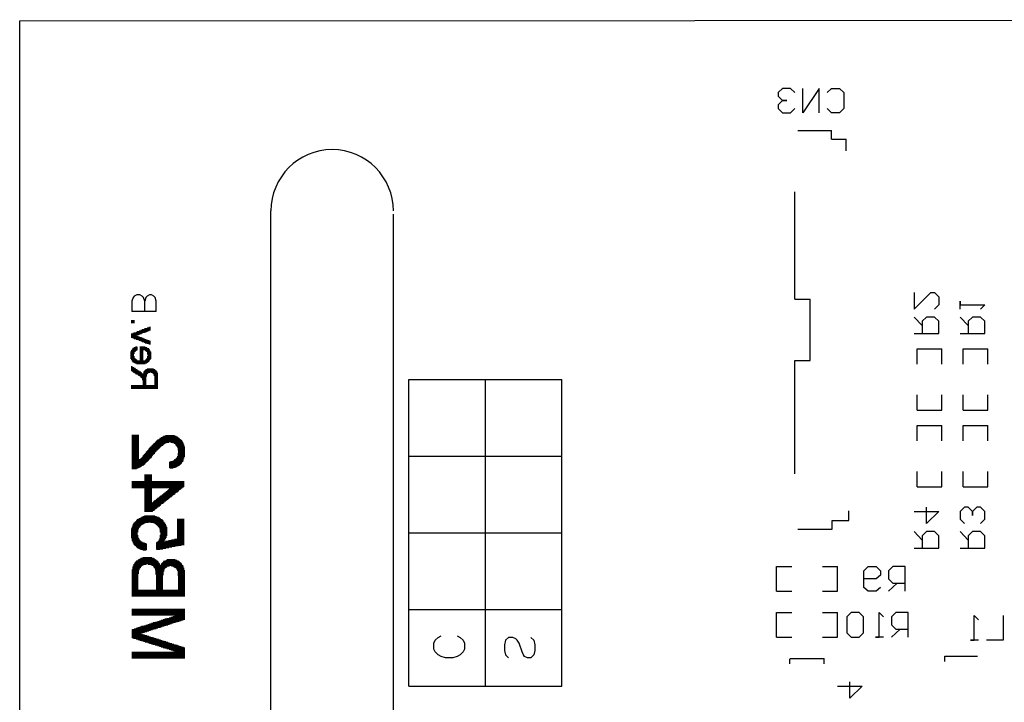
# Model space of a CAD drawing. Extents: x -2.94 to 0.37, y -1.62 to 0.11.
# Tile 2 of 3: x -2.94 to -1.33, y -1 to 0.11. Entities that reach past the tile are written whole.
import ezdxf

# ---------------------------------------------------------------- set-up
doc = ezdxf.new("R2010")
doc.units = 0
doc.layers.add('gbo', color=1, linetype='CONTINUOUS')
doc.layers.add('gm1', color=3, linetype='CONTINUOUS')

msp = doc.modelspace()

# ---------------------------------------------------------------- linework, layer by layer
at = {"layer": 'gbo', "color": 1}
for points in [[(-2.935, 0.11), (0.37, 0.112)], [(-2.935, -1.62), (-2.935, 0.11)], [(-1.67, -0.007), (-1.677, 0), (-1.69, 0), (-1.697, -0.007), (-1.697, -0.013), (-1.69, -0.02), (-1.683, -0.02), (-1.69, -0.02), (-1.697, -0.027), (-1.697, -0.033), (-1.69, -0.04), (-1.677, -0.04), (-1.67, -0.033)], [(-1.63, -0.04), (-1.63, 0), (-1.657, -0.04), (-1.657, 0)], [(-1.617, -0.007), (-1.61, 0), (-1.597, 0), (-1.59, -0.007), (-1.59, -0.033), (-1.597, -0.04), (-1.61, -0.04), (-1.617, -0.033)], [(-1.665, -0.069), (-1.61, -0.069), (-1.61, -0.069)], [(-1.61, -0.083), (-1.61, -0.069)], [(-1.61, -0.083), (-1.586, -0.083)], [(-1.586, -0.102), (-1.586, -0.083)], [(-1.67, -0.344), (-1.67, -0.169)], [(-2.525, -1.325), (-2.525, -0.2)], [(-2.325, -1.325), (-2.325, -0.205)], [(-2.731, -0.364), (-2.731, -0.347), (-2.733, -0.341), (-2.735, -0.339), (-2.739, -0.337), (-2.744, -0.337), (-2.748, -0.339), (-2.75, -0.341), (-2.752, -0.347), (-2.752, -0.364)], [(-2.712, -0.364), (-2.712, -0.347), (-2.714, -0.341), (-2.716, -0.339), (-2.72, -0.337), (-2.723, -0.337), (-2.727, -0.339), (-2.729, -0.341), (-2.731, -0.347)], [(-1.475, -0.333), (-1.475, -0.36), (-1.448, -0.333), (-1.442, -0.333), (-1.435, -0.34), (-1.435, -0.353), (-1.442, -0.36)], [(-1.67, -0.344), (-1.645, -0.344)], [(-1.645, -0.444), (-1.645, -0.344)], [(-1.4, -0.36), (-1.4, -0.347), (-1.4, -0.353), (-1.36, -0.353), (-1.367, -0.36)], [(-2.712, -0.364), (-2.752, -0.364)], [(-2.752, -0.383), (-2.752, -0.378)], [(-2.751, -0.383), (-2.751, -0.378)], [(-2.75, -0.383), (-2.75, -0.378)], [(-2.749, -0.383), (-2.749, -0.378)], [(-2.748, -0.383), (-2.748, -0.378)], [(-1.475, -0.4), (-1.435, -0.4), (-1.435, -0.38), (-1.442, -0.373), (-1.455, -0.373), (-1.462, -0.38), (-1.462, -0.4)], [(-1.462, -0.387), (-1.475, -0.373)], [(-1.4, -0.4), (-1.36, -0.4), (-1.36, -0.38), (-1.367, -0.373), (-1.38, -0.373), (-1.387, -0.38), (-1.387, -0.4)], [(-1.387, -0.387), (-1.4, -0.373)], [(-2.752, -0.407), (-2.752, -0.4)], [(-2.751, -0.407), (-2.751, -0.4)], [(-2.75, -0.407), (-2.75, -0.4)], [(-2.749, -0.408), (-2.749, -0.399)], [(-2.748, -0.408), (-2.748, -0.399)], [(-2.747, -0.409), (-2.747, -0.398)], [(-2.746, -0.409), (-2.746, -0.398)], [(-2.745, -0.409), (-2.745, -0.398)], [(-2.744, -0.403), (-2.744, -0.397)], [(-2.743, -0.403), (-2.743, -0.397)], [(-2.742, -0.403), (-2.742, -0.396)], [(-2.741, -0.402), (-2.741, -0.396)], [(-2.74, -0.402), (-2.74, -0.396)], [(-2.739, -0.401), (-2.739, -0.395)], [(-2.738, -0.401), (-2.738, -0.395)], [(-2.737, -0.401), (-2.737, -0.395)], [(-2.736, -0.4), (-2.736, -0.394)], [(-2.735, -0.4), (-2.735, -0.394)], [(-2.734, -0.399), (-2.734, -0.393)], [(-2.733, -0.399), (-2.733, -0.393)], [(-2.732, -0.399), (-2.732, -0.393)], [(-2.731, -0.398), (-2.731, -0.392)], [(-2.73, -0.398), (-2.73, -0.392)], [(-2.729, -0.398), (-2.729, -0.391)], [(-2.728, -0.397), (-2.728, -0.391)], [(-2.727, -0.397), (-2.727, -0.391)], [(-2.726, -0.396), (-2.726, -0.39)], [(-2.725, -0.396), (-2.725, -0.39)], [(-2.724, -0.396), (-2.724, -0.39)], [(-2.723, -0.395), (-2.723, -0.389)], [(-2.722, -0.395), (-2.722, -0.389)], [(-2.744, -0.41), (-2.744, -0.404)], [(-2.743, -0.41), (-2.743, -0.404)], [(-2.742, -0.41), (-2.742, -0.404)], [(-2.741, -0.411), (-2.741, -0.405)], [(-2.74, -0.411), (-2.74, -0.405)], [(-2.739, -0.412), (-2.739, -0.406)], [(-2.738, -0.412), (-2.738, -0.406)], [(-2.737, -0.412), (-2.737, -0.406)], [(-2.736, -0.413), (-2.736, -0.407)], [(-2.735, -0.413), (-2.735, -0.407)], [(-2.734, -0.414), (-2.734, -0.407)], [(-2.733, -0.414), (-2.733, -0.408)], [(-2.732, -0.414), (-2.732, -0.408)], [(-2.731, -0.415), (-2.731, -0.409)], [(-2.73, -0.415), (-2.73, -0.409)], [(-2.729, -0.416), (-2.729, -0.409)], [(-2.728, -0.416), (-2.728, -0.41)], [(-2.727, -0.416), (-2.727, -0.41)], [(-2.726, -0.417), (-2.726, -0.411)], [(-2.725, -0.417), (-2.725, -0.411)], [(-2.724, -0.417), (-2.724, -0.411)], [(-2.723, -0.418), (-2.723, -0.412)], [(-2.722, -0.418), (-2.722, -0.412)], [(-2.753, -0.441), (-2.753, -0.429)], [(-2.752, -0.443), (-2.752, -0.427)], [(-2.751, -0.445), (-2.751, -0.426)], [(-2.75, -0.446), (-2.75, -0.424)], [(-2.749, -0.447), (-2.749, -0.423)], [(-2.748, -0.433), (-2.748, -0.423)], [(-2.747, -0.43), (-2.747, -0.422)], [(-2.746, -0.429), (-2.746, -0.422)], [(-2.745, -0.428), (-2.745, -0.421)], [(-2.744, -0.427), (-2.744, -0.421)], [(-2.743, -0.427), (-2.743, -0.422)], [(-2.738, -0.45), (-2.738, -0.421)], [(-2.737, -0.45), (-2.737, -0.421)], [(-2.736, -0.45), (-2.736, -0.421)], [(-2.735, -0.45), (-2.735, -0.421)], [(-2.734, -0.45), (-2.734, -0.421)], [(-2.733, -0.426), (-2.733, -0.421)], [(-2.732, -0.427), (-2.732, -0.421)], [(-2.731, -0.427), (-2.731, -0.421)], [(-2.73, -0.427), (-2.73, -0.422)], [(-2.729, -0.428), (-2.729, -0.422)], [(-2.728, -0.429), (-2.728, -0.422)], [(-2.727, -0.43), (-2.727, -0.423)], [(-2.726, -0.434), (-2.726, -0.424)], [(-2.725, -0.446), (-2.725, -0.424)], [(-2.724, -0.446), (-2.724, -0.425)], [(-2.723, -0.444), (-2.723, -0.426)], [(-2.722, -0.443), (-2.722, -0.428)], [(-2.721, -0.441), (-2.721, -0.43)], [(-1.47, -0.425), (-1.43, -0.425)], [(-1.47, -0.45), (-1.47, -0.425)], [(-1.43, -0.45), (-1.43, -0.425)], [(-1.395, -0.425), (-1.355, -0.425)], [(-1.395, -0.45), (-1.395, -0.425)], [(-1.355, -0.45), (-1.355, -0.425)], [(-2.748, -0.447), (-2.748, -0.437)], [(-2.747, -0.448), (-2.747, -0.44)], [(-2.746, -0.449), (-2.746, -0.441)], [(-2.745, -0.449), (-2.745, -0.442)], [(-2.744, -0.449), (-2.744, -0.443)], [(-2.743, -0.45), (-2.743, -0.444)], [(-2.742, -0.45), (-2.742, -0.444)], [(-2.741, -0.45), (-2.741, -0.444)], [(-2.74, -0.45), (-2.74, -0.444)], [(-2.739, -0.45), (-2.739, -0.445)], [(-2.733, -0.45), (-2.733, -0.445)], [(-2.732, -0.45), (-2.732, -0.444)], [(-2.731, -0.45), (-2.731, -0.444)], [(-2.73, -0.449), (-2.73, -0.444)], [(-2.729, -0.449), (-2.729, -0.443)], [(-2.728, -0.449), (-2.728, -0.442)], [(-2.727, -0.448), (-2.727, -0.44)], [(-2.726, -0.447), (-2.726, -0.437)], [(-1.67, -0.629), (-1.67, -0.444)], [(-1.67, -0.444), (-1.645, -0.444)], [(-2.752, -0.461), (-2.752, -0.453)], [(-2.751, -0.462), (-2.751, -0.454)], [(-2.75, -0.462), (-2.75, -0.455)], [(-2.749, -0.463), (-2.749, -0.455)], [(-2.748, -0.464), (-2.748, -0.456)], [(-2.747, -0.464), (-2.747, -0.456)], [(-2.746, -0.465), (-2.746, -0.457)], [(-2.745, -0.466), (-2.745, -0.458)], [(-2.744, -0.466), (-2.744, -0.458)], [(-2.743, -0.467), (-2.743, -0.459)], [(-2.742, -0.467), (-2.742, -0.46)], [(-2.741, -0.468), (-2.741, -0.46)], [(-2.74, -0.469), (-2.74, -0.461)], [(-2.739, -0.469), (-2.739, -0.462)], [(-2.738, -0.47), (-2.738, -0.462)], [(-2.737, -0.471), (-2.737, -0.463)], [(-2.736, -0.472), (-2.736, -0.464)], [(-2.735, -0.473), (-2.735, -0.465)], [(-2.733, -0.49), (-2.733, -0.465)], [(-2.732, -0.49), (-2.732, -0.462)], [(-2.731, -0.49), (-2.731, -0.461)], [(-2.73, -0.49), (-2.73, -0.46)], [(-2.729, -0.49), (-2.729, -0.459)], [(-2.728, -0.47), (-2.728, -0.458)], [(-2.727, -0.466), (-2.727, -0.458)], [(-2.726, -0.465), (-2.726, -0.457)], [(-2.725, -0.464), (-2.725, -0.457)], [(-2.724, -0.464), (-2.724, -0.457)], [(-2.723, -0.464), (-2.723, -0.457)], [(-2.722, -0.463), (-2.722, -0.457)], [(-2.721, -0.463), (-2.721, -0.457)], [(-2.72, -0.464), (-2.72, -0.457)], [(-2.719, -0.464), (-2.719, -0.457)], [(-2.718, -0.464), (-2.718, -0.457)], [(-2.717, -0.465), (-2.717, -0.457)], [(-2.716, -0.466), (-2.716, -0.458)], [(-2.715, -0.469), (-2.715, -0.458)], [(-2.714, -0.49), (-2.714, -0.459)], [(-2.713, -0.49), (-2.713, -0.46)], [(-2.712, -0.49), (-2.712, -0.46)], [(-2.711, -0.49), (-2.711, -0.462)], [(-2.71, -0.49), (-2.71, -0.464)], [(-2.734, -0.476), (-2.734, -0.467)], [(-2.3, -0.975), (-2.3, -0.475), (-2.05, -0.475)], [(-2.175, -0.975), (-2.175, -0.475)], [(-2.05, -0.975), (-2.05, -0.475)], [(-2.752, -0.49), (-2.752, -0.484)], [(-2.751, -0.49), (-2.751, -0.484)], [(-2.75, -0.49), (-2.75, -0.484)], [(-2.749, -0.49), (-2.749, -0.484)], [(-2.748, -0.49), (-2.748, -0.484)], [(-2.747, -0.49), (-2.747, -0.484)], [(-2.746, -0.49), (-2.746, -0.484)], [(-2.745, -0.49), (-2.745, -0.484)], [(-2.744, -0.49), (-2.744, -0.484)], [(-2.743, -0.49), (-2.743, -0.484)], [(-2.742, -0.49), (-2.742, -0.484)], [(-2.741, -0.49), (-2.741, -0.484)], [(-2.74, -0.49), (-2.74, -0.484)], [(-2.739, -0.49), (-2.739, -0.484)], [(-2.738, -0.49), (-2.738, -0.484)], [(-2.737, -0.49), (-2.737, -0.484)], [(-2.736, -0.49), (-2.736, -0.484)], [(-2.735, -0.49), (-2.735, -0.484)], [(-2.734, -0.49), (-2.734, -0.484)], [(-2.728, -0.49), (-2.728, -0.484)], [(-2.727, -0.49), (-2.727, -0.484)], [(-2.726, -0.49), (-2.726, -0.484)], [(-2.725, -0.49), (-2.725, -0.484)], [(-2.724, -0.49), (-2.724, -0.484)], [(-2.723, -0.49), (-2.723, -0.484)], [(-2.722, -0.49), (-2.722, -0.484)], [(-2.721, -0.49), (-2.721, -0.484)], [(-2.72, -0.49), (-2.72, -0.484)], [(-2.719, -0.49), (-2.719, -0.484)], [(-2.718, -0.49), (-2.718, -0.484)], [(-2.717, -0.49), (-2.717, -0.484)], [(-2.716, -0.49), (-2.716, -0.484)], [(-2.715, -0.49), (-2.715, -0.484)], [(-1.47, -0.525), (-1.47, -0.5)], [(-1.47, -0.525), (-1.43, -0.525), (-1.43, -0.5)], [(-1.395, -0.525), (-1.395, -0.5)], [(-1.395, -0.525), (-1.355, -0.525), (-1.355, -0.5)], [(-1.47, -0.55), (-1.43, -0.55)], [(-1.47, -0.575), (-1.47, -0.55)], [(-1.43, -0.575), (-1.43, -0.55)], [(-1.395, -0.55), (-1.355, -0.55)], [(-1.395, -0.575), (-1.395, -0.55)], [(-1.355, -0.575), (-1.355, -0.55)], [(-2.751, -0.621), (-2.751, -0.565)], [(-2.75, -0.621), (-2.75, -0.565)], [(-2.749, -0.621), (-2.749, -0.565)], [(-2.748, -0.621), (-2.748, -0.565)], [(-2.747, -0.621), (-2.747, -0.565)], [(-2.746, -0.621), (-2.746, -0.565)], [(-2.745, -0.621), (-2.745, -0.565)], [(-2.744, -0.62), (-2.744, -0.565)], [(-2.743, -0.62), (-2.743, -0.565)], [(-2.742, -0.62), (-2.742, -0.565)], [(-2.741, -0.619), (-2.741, -0.565)], [(-2.714, -0.594), (-2.714, -0.578)], [(-2.713, -0.593), (-2.713, -0.577)], [(-2.712, -0.592), (-2.712, -0.576)], [(-2.711, -0.591), (-2.711, -0.575)], [(-2.71, -0.59), (-2.71, -0.574)], [(-2.709, -0.589), (-2.709, -0.573)], [(-2.708, -0.588), (-2.708, -0.573)], [(-2.707, -0.587), (-2.707, -0.572)], [(-2.706, -0.586), (-2.706, -0.571)], [(-2.705, -0.585), (-2.705, -0.57)], [(-2.704, -0.584), (-2.704, -0.57)], [(-2.703, -0.583), (-2.703, -0.569)], [(-2.702, -0.583), (-2.702, -0.569)], [(-2.701, -0.582), (-2.701, -0.568)], [(-2.7, -0.581), (-2.7, -0.568)], [(-2.699, -0.58), (-2.699, -0.567)], [(-2.698, -0.58), (-2.698, -0.567)], [(-2.697, -0.579), (-2.697, -0.567)], [(-2.696, -0.579), (-2.696, -0.566)], [(-2.695, -0.578), (-2.695, -0.566)], [(-2.694, -0.578), (-2.694, -0.566)], [(-2.693, -0.578), (-2.693, -0.566)], [(-2.692, -0.578), (-2.692, -0.566)], [(-2.691, -0.577), (-2.691, -0.566)], [(-2.69, -0.577), (-2.69, -0.566)], [(-2.689, -0.577), (-2.689, -0.566)], [(-2.688, -0.577), (-2.688, -0.566)], [(-2.687, -0.578), (-2.687, -0.566)], [(-2.686, -0.578), (-2.686, -0.566)], [(-2.685, -0.578), (-2.685, -0.566)], [(-2.684, -0.579), (-2.684, -0.566)], [(-2.683, -0.579), (-2.683, -0.566)], [(-2.682, -0.58), (-2.682, -0.567)], [(-2.681, -0.58), (-2.681, -0.567)], [(-2.68, -0.581), (-2.68, -0.567)], [(-2.679, -0.583), (-2.679, -0.568)], [(-2.678, -0.584), (-2.678, -0.568)], [(-2.677, -0.586), (-2.677, -0.569)], [(-2.676, -0.59), (-2.676, -0.57)], [(-2.675, -0.615), (-2.675, -0.57)], [(-2.674, -0.615), (-2.674, -0.571)], [(-2.673, -0.614), (-2.673, -0.572)], [(-2.672, -0.613), (-2.672, -0.573)], [(-2.671, -0.612), (-2.671, -0.574)], [(-2.67, -0.61), (-2.67, -0.575)], [(-2.669, -0.609), (-2.669, -0.577)], [(-2.728, -0.61), (-2.728, -0.593)], [(-2.727, -0.609), (-2.727, -0.592)], [(-2.726, -0.608), (-2.726, -0.591)], [(-2.725, -0.607), (-2.725, -0.59)], [(-2.724, -0.606), (-2.724, -0.589)], [(-2.723, -0.605), (-2.723, -0.587)], [(-2.722, -0.604), (-2.722, -0.586)], [(-2.721, -0.603), (-2.721, -0.585)], [(-2.72, -0.602), (-2.72, -0.584)], [(-2.719, -0.6), (-2.719, -0.583)], [(-2.718, -0.599), (-2.718, -0.582)], [(-2.717, -0.598), (-2.717, -0.581)], [(-2.716, -0.597), (-2.716, -0.58)], [(-2.715, -0.596), (-2.715, -0.579)], [(-2.668, -0.607), (-2.668, -0.579)], [(-2.667, -0.604), (-2.667, -0.581)], [(-2.666, -0.601), (-2.666, -0.584)], [(-2.74, -0.619), (-2.74, -0.606)], [(-2.739, -0.618), (-2.739, -0.605)], [(-2.738, -0.618), (-2.738, -0.605)], [(-2.737, -0.617), (-2.737, -0.604)], [(-2.736, -0.617), (-2.736, -0.603)], [(-2.735, -0.616), (-2.735, -0.602)], [(-2.734, -0.615), (-2.734, -0.601)], [(-2.733, -0.615), (-2.733, -0.599)], [(-2.732, -0.614), (-2.732, -0.598)], [(-2.731, -0.613), (-2.731, -0.597)], [(-2.73, -0.612), (-2.73, -0.596)], [(-2.729, -0.611), (-2.729, -0.595)], [(-2.69, -0.619), (-2.69, -0.609)], [(-2.689, -0.62), (-2.689, -0.609)], [(-2.688, -0.62), (-2.688, -0.608)], [(-2.687, -0.62), (-2.687, -0.608)], [(-2.686, -0.62), (-2.686, -0.608)], [(-2.685, -0.62), (-2.685, -0.608)], [(-2.684, -0.619), (-2.684, -0.607)], [(-2.683, -0.619), (-2.683, -0.607)], [(-2.682, -0.619), (-2.682, -0.606)], [(-2.681, -0.619), (-2.681, -0.605)], [(-2.68, -0.618), (-2.68, -0.605)], [(-2.679, -0.618), (-2.679, -0.603)], [(-2.678, -0.617), (-2.678, -0.602)], [(-2.677, -0.617), (-2.677, -0.6)], [(-2.676, -0.616), (-2.676, -0.595)], [(-2.3, -0.6), (-2.05, -0.6)], [(-1.47, -0.65), (-1.47, -0.625)], [(-1.47, -0.65), (-1.43, -0.65), (-1.43, -0.625)], [(-1.395, -0.65), (-1.395, -0.625)], [(-1.395, -0.65), (-1.355, -0.65), (-1.355, -0.625)], [(-2.751, -0.652), (-2.751, -0.641)], [(-2.75, -0.652), (-2.75, -0.641)], [(-2.749, -0.652), (-2.749, -0.641)], [(-2.748, -0.652), (-2.748, -0.641)], [(-2.747, -0.652), (-2.747, -0.641)], [(-2.746, -0.652), (-2.746, -0.641)], [(-2.745, -0.652), (-2.745, -0.641)], [(-2.744, -0.652), (-2.744, -0.641)], [(-2.743, -0.652), (-2.743, -0.641)], [(-2.742, -0.652), (-2.742, -0.641)], [(-2.741, -0.652), (-2.741, -0.641)], [(-2.74, -0.652), (-2.74, -0.641)], [(-2.739, -0.652), (-2.739, -0.641)], [(-2.738, -0.652), (-2.738, -0.641)], [(-2.737, -0.652), (-2.737, -0.641)], [(-2.736, -0.652), (-2.736, -0.641)], [(-2.735, -0.652), (-2.735, -0.641)], [(-2.734, -0.652), (-2.734, -0.641)], [(-2.733, -0.652), (-2.733, -0.641)], [(-2.732, -0.652), (-2.732, -0.641)], [(-2.731, -0.652), (-2.731, -0.641)], [(-2.73, -0.691), (-2.73, -0.63)], [(-2.729, -0.691), (-2.729, -0.63)], [(-2.728, -0.691), (-2.728, -0.63)], [(-2.727, -0.691), (-2.727, -0.63)], [(-2.726, -0.691), (-2.726, -0.63)], [(-2.725, -0.691), (-2.725, -0.63)], [(-2.724, -0.691), (-2.724, -0.63)], [(-2.723, -0.691), (-2.723, -0.63)], [(-2.722, -0.691), (-2.722, -0.63)], [(-2.721, -0.691), (-2.721, -0.63)], [(-2.72, -0.691), (-2.72, -0.63)], [(-2.719, -0.652), (-2.719, -0.641)], [(-2.718, -0.652), (-2.718, -0.641)], [(-2.717, -0.652), (-2.717, -0.641)], [(-2.716, -0.652), (-2.716, -0.641)], [(-2.715, -0.652), (-2.715, -0.641)], [(-2.714, -0.652), (-2.714, -0.641)], [(-2.713, -0.652), (-2.713, -0.641)], [(-2.712, -0.652), (-2.712, -0.641)], [(-2.711, -0.652), (-2.711, -0.641)], [(-2.71, -0.652), (-2.71, -0.641)], [(-2.709, -0.652), (-2.709, -0.641)], [(-2.708, -0.652), (-2.708, -0.641)], [(-2.707, -0.652), (-2.707, -0.641)], [(-2.706, -0.652), (-2.706, -0.641)], [(-2.705, -0.652), (-2.705, -0.641)], [(-2.704, -0.652), (-2.704, -0.641)], [(-2.703, -0.652), (-2.703, -0.641)], [(-2.702, -0.652), (-2.702, -0.641)], [(-2.701, -0.652), (-2.701, -0.641)], [(-2.7, -0.652), (-2.7, -0.641)], [(-2.699, -0.652), (-2.699, -0.641)], [(-2.698, -0.652), (-2.698, -0.641)], [(-2.697, -0.652), (-2.697, -0.641)], [(-2.696, -0.652), (-2.696, -0.641)], [(-2.695, -0.652), (-2.695, -0.641)], [(-2.694, -0.652), (-2.694, -0.641)], [(-2.693, -0.652), (-2.693, -0.641)], [(-2.692, -0.652), (-2.692, -0.641)], [(-2.691, -0.652), (-2.691, -0.641)], [(-2.69, -0.652), (-2.69, -0.641)], [(-2.689, -0.652), (-2.689, -0.641)], [(-2.688, -0.667), (-2.688, -0.641)], [(-2.687, -0.666), (-2.687, -0.641)], [(-2.686, -0.665), (-2.686, -0.641)], [(-2.685, -0.664), (-2.685, -0.641)], [(-2.684, -0.663), (-2.684, -0.641)], [(-2.683, -0.663), (-2.683, -0.641)], [(-2.682, -0.662), (-2.682, -0.641)], [(-2.681, -0.661), (-2.681, -0.641)], [(-2.68, -0.66), (-2.68, -0.641)], [(-2.679, -0.659), (-2.679, -0.641)], [(-2.678, -0.659), (-2.678, -0.641)], [(-2.677, -0.658), (-2.677, -0.641)], [(-2.676, -0.657), (-2.676, -0.641)], [(-2.675, -0.656), (-2.675, -0.641)], [(-2.674, -0.655), (-2.674, -0.641)], [(-2.673, -0.655), (-2.673, -0.641)], [(-2.672, -0.654), (-2.672, -0.641)], [(-2.671, -0.653), (-2.671, -0.641)], [(-2.67, -0.652), (-2.67, -0.641)], [(-2.669, -0.651), (-2.669, -0.641)], [(-2.668, -0.651), (-2.668, -0.641)], [(-2.667, -0.65), (-2.667, -0.641)], [(-2.696, -0.673), (-2.696, -0.658)], [(-2.695, -0.672), (-2.695, -0.657)], [(-2.694, -0.671), (-2.694, -0.657)], [(-2.693, -0.67), (-2.693, -0.656)], [(-2.692, -0.67), (-2.692, -0.655)], [(-2.691, -0.669), (-2.691, -0.654)], [(-2.69, -0.668), (-2.69, -0.653)], [(-2.689, -0.667), (-2.689, -0.653)], [(-2.716, -0.689), (-2.716, -0.674)], [(-2.715, -0.688), (-2.715, -0.673)], [(-2.714, -0.687), (-2.714, -0.672)], [(-2.713, -0.686), (-2.713, -0.672)], [(-2.712, -0.686), (-2.712, -0.671)], [(-2.711, -0.685), (-2.711, -0.67)], [(-2.71, -0.684), (-2.71, -0.669)], [(-2.709, -0.683), (-2.709, -0.668)], [(-2.708, -0.682), (-2.708, -0.668)], [(-2.707, -0.682), (-2.707, -0.667)], [(-2.706, -0.681), (-2.706, -0.666)], [(-2.705, -0.68), (-2.705, -0.665)], [(-2.704, -0.679), (-2.704, -0.664)], [(-2.703, -0.678), (-2.703, -0.664)], [(-2.702, -0.678), (-2.702, -0.663)], [(-2.701, -0.677), (-2.701, -0.662)], [(-2.7, -0.676), (-2.7, -0.661)], [(-2.699, -0.675), (-2.699, -0.661)], [(-2.698, -0.674), (-2.698, -0.66)], [(-2.697, -0.674), (-2.697, -0.659)], [(-2.719, -0.691), (-2.719, -0.676)], [(-2.718, -0.69), (-2.718, -0.676)], [(-2.717, -0.689), (-2.717, -0.675)], [(-1.609, -0.705), (-1.582, -0.705), (-1.582, -0.689)], [(-1.475, -0.69), (-1.435, -0.69), (-1.455, -0.71), (-1.455, -0.683)], [(-1.367, -0.71), (-1.36, -0.703), (-1.36, -0.69), (-1.367, -0.683), (-1.373, -0.683), (-1.38, -0.69), (-1.38, -0.697), (-1.38, -0.69), (-1.387, -0.683), (-1.393, -0.683), (-1.4, -0.69), (-1.4, -0.703), (-1.393, -0.71)], [(-2.746, -0.746), (-2.746, -0.707)], [(-2.745, -0.747), (-2.745, -0.706)], [(-2.744, -0.748), (-2.744, -0.705)], [(-2.743, -0.749), (-2.743, -0.704)], [(-2.742, -0.724), (-2.742, -0.703)], [(-2.741, -0.719), (-2.741, -0.702)], [(-2.74, -0.717), (-2.74, -0.702)], [(-2.739, -0.716), (-2.739, -0.701)], [(-2.738, -0.714), (-2.738, -0.701)], [(-2.737, -0.713), (-2.737, -0.7)], [(-2.736, -0.712), (-2.736, -0.7)], [(-2.735, -0.712), (-2.735, -0.699)], [(-2.734, -0.711), (-2.734, -0.699)], [(-2.733, -0.711), (-2.733, -0.698)], [(-2.732, -0.71), (-2.732, -0.698)], [(-2.731, -0.71), (-2.731, -0.698)], [(-2.73, -0.709), (-2.73, -0.697)], [(-2.729, -0.709), (-2.729, -0.697)], [(-2.728, -0.709), (-2.728, -0.697)], [(-2.727, -0.709), (-2.727, -0.697)], [(-2.726, -0.709), (-2.726, -0.697)], [(-2.725, -0.708), (-2.725, -0.697)], [(-2.724, -0.708), (-2.724, -0.697)], [(-2.723, -0.708), (-2.723, -0.697)], [(-2.722, -0.708), (-2.722, -0.697)], [(-2.721, -0.708), (-2.721, -0.697)], [(-2.72, -0.709), (-2.72, -0.697)], [(-2.719, -0.709), (-2.719, -0.697)], [(-2.718, -0.709), (-2.718, -0.697)], [(-2.717, -0.709), (-2.717, -0.697)], [(-2.716, -0.709), (-2.716, -0.697)], [(-2.715, -0.71), (-2.715, -0.697)], [(-2.714, -0.71), (-2.714, -0.698)], [(-2.713, -0.711), (-2.713, -0.698)], [(-2.712, -0.711), (-2.712, -0.698)], [(-2.711, -0.712), (-2.711, -0.699)], [(-2.71, -0.713), (-2.71, -0.699)], [(-2.709, -0.714), (-2.709, -0.699)], [(-2.708, -0.715), (-2.708, -0.7)], [(-2.707, -0.717), (-2.707, -0.7)], [(-2.706, -0.719), (-2.706, -0.701)], [(-2.705, -0.724), (-2.705, -0.702)], [(-2.704, -0.752), (-2.704, -0.703)], [(-2.703, -0.752), (-2.703, -0.703)], [(-2.702, -0.752), (-2.702, -0.704)], [(-2.701, -0.751), (-2.701, -0.705)], [(-2.7, -0.751), (-2.7, -0.707)], [(-2.677, -0.747), (-2.677, -0.702)], [(-2.676, -0.746), (-2.676, -0.702)], [(-2.675, -0.746), (-2.675, -0.702)], [(-2.674, -0.746), (-2.674, -0.702)], [(-2.673, -0.746), (-2.673, -0.702)], [(-2.672, -0.746), (-2.672, -0.702)], [(-2.671, -0.745), (-2.671, -0.702)], [(-2.67, -0.745), (-2.67, -0.702)], [(-2.669, -0.745), (-2.669, -0.702)], [(-2.668, -0.745), (-2.668, -0.702)], [(-2.667, -0.745), (-2.667, -0.702)], [(-1.665, -0.719), (-1.609, -0.719), (-1.609, -0.705)], [(-2.752, -0.734), (-2.752, -0.718)], [(-2.751, -0.738), (-2.751, -0.715)], [(-2.75, -0.74), (-2.75, -0.713)], [(-2.749, -0.742), (-2.749, -0.711)], [(-2.748, -0.744), (-2.748, -0.709)], [(-2.747, -0.745), (-2.747, -0.708)], [(-2.699, -0.738), (-2.699, -0.708)], [(-2.698, -0.737), (-2.698, -0.709)], [(-2.697, -0.735), (-2.697, -0.711)], [(-2.696, -0.733), (-2.696, -0.713)], [(-2.695, -0.73), (-2.695, -0.716)], [(-1.475, -0.75), (-1.435, -0.75), (-1.435, -0.73), (-1.442, -0.723), (-1.455, -0.723), (-1.462, -0.73), (-1.462, -0.75)], [(-1.462, -0.737), (-1.475, -0.723)], [(-1.4, -0.75), (-1.36, -0.75), (-1.36, -0.73), (-1.367, -0.723), (-1.38, -0.723), (-1.387, -0.73), (-1.387, -0.75)], [(-1.387, -0.737), (-1.4, -0.723)], [(-2.742, -0.75), (-2.742, -0.729)], [(-2.741, -0.75), (-2.741, -0.733)], [(-2.74, -0.751), (-2.74, -0.735)], [(-2.739, -0.751), (-2.739, -0.737)], [(-2.738, -0.752), (-2.738, -0.738)], [(-2.737, -0.752), (-2.737, -0.739)], [(-2.736, -0.753), (-2.736, -0.739)], [(-2.709, -0.753), (-2.709, -0.739)], [(-2.708, -0.753), (-2.708, -0.738)], [(-2.707, -0.753), (-2.707, -0.736)], [(-2.706, -0.752), (-2.706, -0.734)], [(-2.705, -0.752), (-2.705, -0.729)], [(-2.699, -0.751), (-2.699, -0.739)], [(-2.698, -0.751), (-2.698, -0.739)], [(-2.697, -0.751), (-2.697, -0.739)], [(-2.696, -0.75), (-2.696, -0.738)], [(-2.695, -0.75), (-2.695, -0.738)], [(-2.694, -0.75), (-2.694, -0.738)], [(-2.693, -0.75), (-2.693, -0.738)], [(-2.692, -0.75), (-2.692, -0.738)], [(-2.691, -0.749), (-2.691, -0.737)], [(-2.69, -0.749), (-2.69, -0.737)], [(-2.689, -0.749), (-2.689, -0.737)], [(-2.688, -0.749), (-2.688, -0.737)], [(-2.687, -0.749), (-2.687, -0.737)], [(-2.686, -0.748), (-2.686, -0.736)], [(-2.685, -0.748), (-2.685, -0.736)], [(-2.684, -0.748), (-2.684, -0.736)], [(-2.683, -0.748), (-2.683, -0.736)], [(-2.682, -0.748), (-2.682, -0.736)], [(-2.681, -0.747), (-2.681, -0.735)], [(-2.68, -0.747), (-2.68, -0.735)], [(-2.679, -0.747), (-2.679, -0.735)], [(-2.678, -0.747), (-2.678, -0.735)], [(-2.3, -0.725), (-2.05, -0.725)], [(-2.735, -0.753), (-2.735, -0.74)], [(-2.734, -0.753), (-2.734, -0.741)], [(-2.733, -0.754), (-2.733, -0.741)], [(-2.732, -0.754), (-2.732, -0.741)], [(-2.731, -0.754), (-2.731, -0.742)], [(-2.73, -0.754), (-2.73, -0.742)], [(-2.729, -0.754), (-2.729, -0.742)], [(-2.728, -0.753), (-2.728, -0.743)], [(-2.711, -0.752), (-2.711, -0.741)], [(-2.71, -0.753), (-2.71, -0.74)], [(-2.744, -0.829), (-2.744, -0.771)], [(-2.743, -0.829), (-2.743, -0.77)], [(-2.742, -0.829), (-2.742, -0.77)], [(-2.741, -0.792), (-2.741, -0.769)], [(-2.74, -0.786), (-2.74, -0.768)], [(-2.739, -0.783), (-2.739, -0.768)], [(-2.738, -0.782), (-2.738, -0.767)], [(-2.737, -0.78), (-2.737, -0.767)], [(-2.736, -0.78), (-2.736, -0.766)], [(-2.735, -0.779), (-2.735, -0.766)], [(-2.734, -0.778), (-2.734, -0.766)], [(-2.733, -0.778), (-2.733, -0.765)], [(-2.732, -0.777), (-2.732, -0.765)], [(-2.731, -0.777), (-2.731, -0.765)], [(-2.73, -0.777), (-2.73, -0.765)], [(-2.729, -0.777), (-2.729, -0.765)], [(-2.728, -0.776), (-2.728, -0.765)], [(-2.727, -0.776), (-2.727, -0.765)], [(-2.726, -0.776), (-2.726, -0.765)], [(-2.725, -0.776), (-2.725, -0.765)], [(-2.724, -0.777), (-2.724, -0.765)], [(-2.723, -0.777), (-2.723, -0.765)], [(-2.722, -0.777), (-2.722, -0.765)], [(-2.721, -0.777), (-2.721, -0.765)], [(-2.72, -0.778), (-2.72, -0.765)], [(-2.719, -0.778), (-2.719, -0.766)], [(-2.718, -0.779), (-2.718, -0.766)], [(-2.717, -0.779), (-2.717, -0.766)], [(-2.716, -0.78), (-2.716, -0.767)], [(-2.715, -0.782), (-2.715, -0.767)], [(-2.714, -0.783), (-2.714, -0.768)], [(-2.713, -0.786), (-2.713, -0.769)], [(-2.712, -0.793), (-2.712, -0.769)], [(-2.711, -0.829), (-2.711, -0.77)], [(-2.71, -0.829), (-2.71, -0.771)], [(-2.699, -0.785), (-2.699, -0.771)], [(-2.698, -0.784), (-2.698, -0.771)], [(-2.697, -0.782), (-2.697, -0.77)], [(-2.696, -0.782), (-2.696, -0.77)], [(-2.695, -0.781), (-2.695, -0.769)], [(-2.694, -0.78), (-2.694, -0.769)], [(-2.693, -0.78), (-2.693, -0.768)], [(-2.692, -0.78), (-2.692, -0.768)], [(-2.691, -0.78), (-2.691, -0.768)], [(-2.69, -0.779), (-2.69, -0.768)], [(-2.689, -0.779), (-2.689, -0.768)], [(-2.688, -0.779), (-2.688, -0.768)], [(-2.687, -0.779), (-2.687, -0.768)], [(-2.686, -0.78), (-2.686, -0.768)], [(-2.685, -0.78), (-2.685, -0.768)], [(-2.684, -0.78), (-2.684, -0.768)], [(-2.683, -0.781), (-2.683, -0.768)], [(-2.682, -0.781), (-2.682, -0.768)], [(-2.681, -0.782), (-2.681, -0.769)], [(-2.68, -0.782), (-2.68, -0.769)], [(-2.679, -0.783), (-2.679, -0.769)], [(-2.678, -0.785), (-2.678, -0.77)], [(-2.677, -0.787), (-2.677, -0.77)], [(-2.676, -0.795), (-2.676, -0.771)], [(-2.751, -0.829), (-2.751, -0.785)], [(-2.75, -0.829), (-2.75, -0.781)], [(-2.749, -0.829), (-2.749, -0.779)], [(-2.748, -0.829), (-2.748, -0.776)], [(-2.747, -0.829), (-2.747, -0.775)], [(-2.746, -0.829), (-2.746, -0.773)], [(-2.745, -0.829), (-2.745, -0.772)], [(-2.709, -0.829), (-2.709, -0.772)], [(-2.708, -0.829), (-2.708, -0.774)], [(-2.707, -0.829), (-2.707, -0.775)], [(-2.706, -0.829), (-2.706, -0.777)], [(-2.705, -0.829), (-2.705, -0.778)], [(-2.704, -0.829), (-2.704, -0.777)], [(-2.703, -0.829), (-2.703, -0.775)], [(-2.702, -0.829), (-2.702, -0.774)], [(-2.701, -0.794), (-2.701, -0.773)], [(-2.7, -0.788), (-2.7, -0.772)], [(-2.675, -0.829), (-2.675, -0.772)], [(-2.674, -0.829), (-2.674, -0.772)], [(-2.673, -0.829), (-2.673, -0.773)], [(-2.672, -0.829), (-2.672, -0.774)], [(-2.671, -0.829), (-2.671, -0.775)], [(-2.67, -0.829), (-2.67, -0.777)], [(-2.669, -0.829), (-2.669, -0.778)], [(-2.668, -0.829), (-2.668, -0.78)], [(-2.667, -0.829), (-2.667, -0.782)], [(-2.666, -0.829), (-2.666, -0.786)], [(-1.7, -0.78), (-1.675, -0.78)], [(-1.7, -0.82), (-1.7, -0.78)], [(-1.625, -0.82), (-1.6, -0.82), (-1.6, -0.78)], [(-1.625, -0.78), (-1.6, -0.78)], [(-1.53, -0.814), (-1.537, -0.82), (-1.55, -0.82), (-1.557, -0.814), (-1.557, -0.787), (-1.55, -0.78), (-1.537, -0.78), (-1.53, -0.787), (-1.53, -0.794), (-1.537, -0.8), (-1.557, -0.8)], [(-1.49, -0.82), (-1.49, -0.78), (-1.51, -0.78), (-1.517, -0.787), (-1.517, -0.8), (-1.51, -0.807), (-1.49, -0.807)], [(-2.741, -0.829), (-2.741, -0.818)], [(-2.74, -0.829), (-2.74, -0.818)], [(-2.739, -0.829), (-2.739, -0.818)], [(-2.738, -0.829), (-2.738, -0.818)], [(-2.737, -0.829), (-2.737, -0.818)], [(-2.736, -0.829), (-2.736, -0.818)], [(-2.735, -0.829), (-2.735, -0.818)], [(-2.734, -0.829), (-2.734, -0.818)], [(-2.733, -0.829), (-2.733, -0.818)], [(-2.732, -0.829), (-2.732, -0.818)], [(-2.731, -0.829), (-2.731, -0.818)], [(-2.73, -0.829), (-2.73, -0.818)], [(-2.729, -0.829), (-2.729, -0.818)], [(-2.728, -0.829), (-2.728, -0.818)], [(-2.727, -0.829), (-2.727, -0.818)], [(-2.726, -0.829), (-2.726, -0.818)], [(-2.725, -0.829), (-2.725, -0.818)], [(-2.724, -0.829), (-2.724, -0.818)], [(-2.723, -0.829), (-2.723, -0.818)], [(-2.722, -0.829), (-2.722, -0.818)], [(-2.721, -0.829), (-2.721, -0.818)], [(-2.72, -0.829), (-2.72, -0.818)], [(-2.719, -0.829), (-2.719, -0.818)], [(-2.718, -0.829), (-2.718, -0.818)], [(-2.717, -0.829), (-2.717, -0.818)], [(-2.716, -0.829), (-2.716, -0.818)], [(-2.715, -0.829), (-2.715, -0.818)], [(-2.714, -0.829), (-2.714, -0.818)], [(-2.713, -0.829), (-2.713, -0.818)], [(-2.712, -0.829), (-2.712, -0.818)], [(-2.701, -0.829), (-2.701, -0.818)], [(-2.7, -0.829), (-2.7, -0.818)], [(-2.699, -0.829), (-2.699, -0.818)], [(-2.698, -0.829), (-2.698, -0.818)], [(-2.697, -0.829), (-2.697, -0.818)], [(-2.696, -0.829), (-2.696, -0.818)], [(-2.695, -0.829), (-2.695, -0.818)], [(-2.694, -0.829), (-2.694, -0.818)], [(-2.693, -0.829), (-2.693, -0.818)], [(-2.692, -0.829), (-2.692, -0.818)], [(-2.691, -0.829), (-2.691, -0.818)], [(-2.69, -0.829), (-2.69, -0.818)], [(-2.689, -0.829), (-2.689, -0.818)], [(-2.688, -0.829), (-2.688, -0.818)], [(-2.687, -0.829), (-2.687, -0.818)], [(-2.686, -0.829), (-2.686, -0.818)], [(-2.685, -0.829), (-2.685, -0.818)], [(-2.684, -0.829), (-2.684, -0.818)], [(-2.683, -0.829), (-2.683, -0.818)], [(-2.682, -0.829), (-2.682, -0.818)], [(-2.681, -0.829), (-2.681, -0.818)], [(-2.68, -0.829), (-2.68, -0.818)], [(-2.679, -0.829), (-2.679, -0.818)], [(-2.678, -0.829), (-2.678, -0.818)], [(-2.677, -0.829), (-2.677, -0.818)], [(-2.676, -0.829), (-2.676, -0.818)], [(-1.503, -0.807), (-1.517, -0.82)], [(-1.7, -0.82), (-1.675, -0.82)], [(-2.751, -0.86), (-2.751, -0.849)], [(-2.75, -0.86), (-2.75, -0.849)], [(-2.749, -0.86), (-2.749, -0.849)], [(-2.748, -0.86), (-2.748, -0.849)], [(-2.747, -0.86), (-2.747, -0.849)], [(-2.746, -0.86), (-2.746, -0.849)], [(-2.745, -0.86), (-2.745, -0.849)], [(-2.744, -0.86), (-2.744, -0.849)], [(-2.743, -0.86), (-2.743, -0.849)], [(-2.742, -0.86), (-2.742, -0.849)], [(-2.741, -0.86), (-2.741, -0.849)], [(-2.74, -0.86), (-2.74, -0.849)], [(-2.739, -0.86), (-2.739, -0.849)], [(-2.738, -0.86), (-2.738, -0.849)], [(-2.737, -0.86), (-2.737, -0.849)], [(-2.736, -0.86), (-2.736, -0.849)], [(-2.735, -0.86), (-2.735, -0.849)], [(-2.734, -0.86), (-2.734, -0.849)], [(-2.733, -0.86), (-2.733, -0.849)], [(-2.732, -0.86), (-2.732, -0.849)], [(-2.731, -0.86), (-2.731, -0.849)], [(-2.73, -0.86), (-2.73, -0.849)], [(-2.729, -0.86), (-2.729, -0.849)], [(-2.728, -0.86), (-2.728, -0.849)], [(-2.727, -0.86), (-2.727, -0.849)], [(-2.726, -0.86), (-2.726, -0.849)], [(-2.725, -0.86), (-2.725, -0.849)], [(-2.724, -0.86), (-2.724, -0.849)], [(-2.723, -0.86), (-2.723, -0.849)], [(-2.722, -0.86), (-2.722, -0.849)], [(-2.721, -0.86), (-2.721, -0.849)], [(-2.72, -0.86), (-2.72, -0.849)], [(-2.719, -0.86), (-2.719, -0.849)], [(-2.718, -0.86), (-2.718, -0.849)], [(-2.717, -0.86), (-2.717, -0.849)], [(-2.716, -0.86), (-2.716, -0.849)], [(-2.715, -0.86), (-2.715, -0.849)], [(-2.714, -0.86), (-2.714, -0.849)], [(-2.713, -0.86), (-2.713, -0.849)], [(-2.712, -0.86), (-2.712, -0.849)], [(-2.711, -0.86), (-2.711, -0.849)], [(-2.71, -0.86), (-2.71, -0.849)], [(-2.709, -0.86), (-2.709, -0.849)], [(-2.708, -0.86), (-2.708, -0.849)], [(-2.707, -0.86), (-2.707, -0.849)], [(-2.706, -0.86), (-2.706, -0.849)], [(-2.705, -0.86), (-2.705, -0.849)], [(-2.704, -0.86), (-2.704, -0.849)], [(-2.703, -0.86), (-2.703, -0.849)], [(-2.702, -0.86), (-2.702, -0.849)], [(-2.701, -0.86), (-2.701, -0.849)], [(-2.7, -0.86), (-2.7, -0.849)], [(-2.699, -0.86), (-2.699, -0.849)], [(-2.698, -0.86), (-2.698, -0.849)], [(-2.697, -0.86), (-2.697, -0.849)], [(-2.696, -0.86), (-2.696, -0.849)], [(-2.695, -0.86), (-2.695, -0.849)], [(-2.694, -0.86), (-2.694, -0.849)], [(-2.693, -0.86), (-2.693, -0.849)], [(-2.692, -0.86), (-2.692, -0.849)], [(-2.691, -0.86), (-2.691, -0.849)], [(-2.69, -0.86), (-2.69, -0.849)], [(-2.689, -0.86), (-2.689, -0.849)], [(-2.688, -0.86), (-2.688, -0.849)], [(-2.687, -0.86), (-2.687, -0.849)], [(-2.686, -0.86), (-2.686, -0.849)], [(-2.685, -0.86), (-2.685, -0.849)], [(-2.684, -0.86), (-2.684, -0.849)], [(-2.683, -0.86), (-2.683, -0.849)], [(-2.682, -0.86), (-2.682, -0.849)], [(-2.681, -0.872), (-2.681, -0.849)], [(-2.68, -0.871), (-2.68, -0.849)], [(-2.679, -0.871), (-2.679, -0.849)], [(-2.678, -0.871), (-2.678, -0.849)], [(-2.677, -0.87), (-2.677, -0.849)], [(-2.676, -0.87), (-2.676, -0.849)], [(-2.675, -0.87), (-2.675, -0.849)], [(-2.674, -0.869), (-2.674, -0.849)], [(-2.673, -0.869), (-2.673, -0.849)], [(-2.672, -0.869), (-2.672, -0.849)], [(-2.671, -0.868), (-2.671, -0.849)], [(-2.67, -0.868), (-2.67, -0.849)], [(-2.669, -0.868), (-2.669, -0.849)], [(-2.668, -0.867), (-2.668, -0.849)], [(-2.667, -0.867), (-2.667, -0.849)], [(-2.666, -0.867), (-2.666, -0.849)], [(-2.3, -0.85), (-2.265, -0.85)], [(-2.295, -0.85), (-2.05, -0.85)], [(-2.703, -0.879), (-2.703, -0.867)], [(-2.702, -0.878), (-2.702, -0.867)], [(-2.701, -0.878), (-2.701, -0.867)], [(-2.7, -0.878), (-2.7, -0.866)], [(-2.699, -0.877), (-2.699, -0.866)], [(-2.698, -0.877), (-2.698, -0.866)], [(-2.697, -0.877), (-2.697, -0.865)], [(-2.696, -0.876), (-2.696, -0.865)], [(-2.695, -0.876), (-2.695, -0.865)], [(-2.694, -0.876), (-2.694, -0.864)], [(-2.693, -0.875), (-2.693, -0.864)], [(-2.692, -0.875), (-2.692, -0.864)], [(-2.691, -0.875), (-2.691, -0.864)], [(-2.69, -0.874), (-2.69, -0.863)], [(-2.689, -0.874), (-2.689, -0.863)], [(-2.688, -0.874), (-2.688, -0.863)], [(-2.687, -0.873), (-2.687, -0.862)], [(-2.686, -0.873), (-2.686, -0.862)], [(-2.685, -0.873), (-2.685, -0.862)], [(-2.684, -0.872), (-2.684, -0.861)], [(-2.683, -0.872), (-2.683, -0.861)], [(-2.682, -0.872), (-2.682, -0.861)], [(-1.7, -0.895), (-1.7, -0.855), (-1.675, -0.855)], [(-1.625, -0.855), (-1.6, -0.855)], [(-1.6, -0.895), (-1.6, -0.855)], [(-1.558, -0.862), (-1.565, -0.855), (-1.578, -0.855), (-1.585, -0.862), (-1.585, -0.888), (-1.578, -0.895), (-1.565, -0.895), (-1.558, -0.888), (-1.558, -0.862)], [(-1.525, -0.895), (-1.538, -0.895), (-1.532, -0.895), (-1.532, -0.855), (-1.525, -0.862)], [(-1.485, -0.895), (-1.485, -0.855), (-1.505, -0.855), (-1.512, -0.862), (-1.512, -0.875), (-1.505, -0.882), (-1.485, -0.882)], [(-1.37, -0.9), (-1.383, -0.9), (-1.377, -0.9), (-1.377, -0.86), (-1.37, -0.867)], [(-1.33, -0.86), (-1.33, -0.9), (-1.357, -0.9)], [(-2.751, -0.897), (-2.751, -0.883)], [(-2.75, -0.897), (-2.75, -0.882)], [(-2.749, -0.897), (-2.749, -0.882)], [(-2.748, -0.898), (-2.748, -0.882)], [(-2.747, -0.898), (-2.747, -0.881)], [(-2.746, -0.898), (-2.746, -0.881)], [(-2.745, -0.898), (-2.745, -0.881)], [(-2.744, -0.899), (-2.744, -0.88)], [(-2.743, -0.899), (-2.743, -0.88)], [(-2.742, -0.899), (-2.742, -0.88)], [(-2.741, -0.9), (-2.741, -0.879)], [(-2.74, -0.9), (-2.74, -0.879)], [(-2.739, -0.9), (-2.739, -0.879)], [(-2.738, -0.901), (-2.738, -0.878)], [(-2.737, -0.889), (-2.737, -0.878)], [(-2.736, -0.889), (-2.736, -0.878)], [(-2.735, -0.889), (-2.735, -0.877)], [(-2.734, -0.888), (-2.734, -0.877)], [(-2.733, -0.888), (-2.733, -0.877)], [(-2.732, -0.888), (-2.732, -0.877)], [(-2.731, -0.887), (-2.731, -0.876)], [(-2.73, -0.887), (-2.73, -0.876)], [(-2.729, -0.887), (-2.729, -0.876)], [(-2.728, -0.887), (-2.728, -0.875)], [(-2.727, -0.886), (-2.727, -0.875)], [(-2.726, -0.886), (-2.726, -0.875)], [(-2.725, -0.886), (-2.725, -0.874)], [(-2.724, -0.885), (-2.724, -0.874)], [(-2.723, -0.885), (-2.723, -0.874)], [(-2.722, -0.885), (-2.722, -0.873)], [(-2.721, -0.884), (-2.721, -0.873)], [(-2.72, -0.884), (-2.72, -0.873)], [(-2.719, -0.884), (-2.719, -0.872)], [(-2.718, -0.883), (-2.718, -0.872)], [(-2.717, -0.883), (-2.717, -0.872)], [(-2.716, -0.883), (-2.716, -0.871)], [(-2.715, -0.882), (-2.715, -0.871)], [(-2.714, -0.882), (-2.714, -0.871)], [(-2.713, -0.882), (-2.713, -0.871)], [(-2.712, -0.881), (-2.712, -0.87)], [(-2.711, -0.881), (-2.711, -0.87)], [(-2.71, -0.881), (-2.71, -0.87)], [(-2.709, -0.88), (-2.709, -0.869)], [(-2.708, -0.88), (-2.708, -0.869)], [(-2.707, -0.88), (-2.707, -0.869)], [(-2.706, -0.88), (-2.706, -0.868)], [(-2.705, -0.879), (-2.705, -0.868)], [(-2.704, -0.879), (-2.704, -0.868)], [(-1.498, -0.882), (-1.512, -0.895)], [(-2.737, -0.901), (-2.737, -0.89)], [(-2.736, -0.901), (-2.736, -0.89)], [(-2.735, -0.902), (-2.735, -0.89)], [(-2.734, -0.902), (-2.734, -0.891)], [(-2.733, -0.902), (-2.733, -0.891)], [(-2.732, -0.903), (-2.732, -0.891)], [(-2.731, -0.903), (-2.731, -0.892)], [(-2.73, -0.903), (-2.73, -0.892)], [(-2.729, -0.904), (-2.729, -0.892)], [(-2.728, -0.904), (-2.728, -0.892)], [(-2.727, -0.904), (-2.727, -0.893)], [(-2.726, -0.904), (-2.726, -0.893)], [(-2.725, -0.905), (-2.725, -0.893)], [(-2.724, -0.905), (-2.724, -0.894)], [(-2.723, -0.905), (-2.723, -0.894)], [(-2.722, -0.906), (-2.722, -0.894)], [(-2.721, -0.906), (-2.721, -0.895)], [(-2.72, -0.906), (-2.72, -0.895)], [(-2.719, -0.907), (-2.719, -0.895)], [(-2.718, -0.907), (-2.718, -0.896)], [(-2.717, -0.907), (-2.717, -0.896)], [(-2.716, -0.908), (-2.716, -0.896)], [(-2.715, -0.908), (-2.715, -0.897)], [(-2.714, -0.908), (-2.714, -0.897)], [(-2.713, -0.909), (-2.713, -0.897)], [(-2.712, -0.909), (-2.712, -0.898)], [(-2.711, -0.909), (-2.711, -0.898)], [(-2.71, -0.909), (-2.71, -0.898)], [(-2.709, -0.91), (-2.709, -0.898)], [(-2.708, -0.91), (-2.708, -0.899)], [(-2.707, -0.91), (-2.707, -0.899)], [(-2.706, -0.911), (-2.706, -0.899)], [(-2.221, -0.893), (-2.216, -0.896), (-2.211, -0.9), (-2.209, -0.905), (-2.209, -0.915), (-2.211, -0.919), (-2.216, -0.924), (-2.221, -0.927), (-2.228, -0.929), (-2.24, -0.929), (-2.247, -0.927), (-2.252, -0.924), (-2.257, -0.919), (-2.259, -0.915), (-2.259, -0.905), (-2.257, -0.9), (-2.252, -0.896), (-2.247, -0.893)], [(-2.101, -0.896), (-2.096, -0.9), (-2.094, -0.908), (-2.094, -0.917), (-2.096, -0.924), (-2.101, -0.929), (-2.106, -0.929), (-2.111, -0.927), (-2.113, -0.924), (-2.115, -0.919), (-2.12, -0.905), (-2.123, -0.9), (-2.125, -0.898), (-2.13, -0.896), (-2.137, -0.896), (-2.142, -0.9), (-2.144, -0.908), (-2.144, -0.917), (-2.142, -0.924), (-2.137, -0.929)], [(-1.7, -0.895), (-1.675, -0.895)], [(-1.625, -0.895), (-1.6, -0.895)], [(-2.705, -0.911), (-2.705, -0.9)], [(-2.704, -0.911), (-2.704, -0.9)], [(-2.703, -0.912), (-2.703, -0.9)], [(-2.702, -0.912), (-2.702, -0.901)], [(-2.701, -0.912), (-2.701, -0.901)], [(-2.7, -0.913), (-2.7, -0.901)], [(-2.699, -0.913), (-2.699, -0.902)], [(-2.698, -0.913), (-2.698, -0.902)], [(-2.697, -0.914), (-2.697, -0.902)], [(-2.696, -0.914), (-2.696, -0.903)], [(-2.695, -0.914), (-2.695, -0.903)], [(-2.694, -0.915), (-2.694, -0.903)], [(-2.693, -0.915), (-2.693, -0.904)], [(-2.692, -0.915), (-2.692, -0.904)], [(-2.691, -0.915), (-2.691, -0.904)], [(-2.69, -0.916), (-2.69, -0.905)], [(-2.689, -0.916), (-2.689, -0.905)], [(-2.688, -0.916), (-2.688, -0.905)], [(-2.687, -0.917), (-2.687, -0.905)], [(-2.686, -0.917), (-2.686, -0.906)], [(-2.685, -0.917), (-2.685, -0.906)], [(-2.684, -0.918), (-2.684, -0.906)], [(-2.683, -0.918), (-2.683, -0.907)], [(-2.682, -0.918), (-2.682, -0.907)], [(-2.681, -0.93), (-2.681, -0.907)], [(-2.68, -0.93), (-2.68, -0.908)], [(-2.679, -0.93), (-2.679, -0.908)], [(-2.678, -0.93), (-2.678, -0.908)], [(-2.677, -0.93), (-2.677, -0.909)], [(-2.676, -0.93), (-2.676, -0.909)], [(-2.675, -0.93), (-2.675, -0.909)], [(-2.674, -0.93), (-2.674, -0.91)], [(-2.673, -0.93), (-2.673, -0.91)], [(-2.672, -0.93), (-2.672, -0.91)], [(-2.671, -0.93), (-2.671, -0.911)], [(-2.67, -0.93), (-2.67, -0.911)], [(-2.669, -0.93), (-2.669, -0.911)], [(-2.668, -0.93), (-2.668, -0.911)], [(-2.667, -0.93), (-2.667, -0.912)], [(-2.666, -0.93), (-2.666, -0.912)], [(-2.751, -0.93), (-2.751, -0.919)], [(-2.75, -0.93), (-2.75, -0.919)], [(-2.749, -0.93), (-2.749, -0.919)], [(-2.748, -0.93), (-2.748, -0.919)], [(-2.747, -0.93), (-2.747, -0.919)], [(-2.746, -0.93), (-2.746, -0.919)], [(-2.745, -0.93), (-2.745, -0.919)], [(-2.744, -0.93), (-2.744, -0.919)], [(-2.743, -0.93), (-2.743, -0.919)], [(-2.742, -0.93), (-2.742, -0.919)], [(-2.741, -0.93), (-2.741, -0.919)], [(-2.74, -0.93), (-2.74, -0.919)], [(-2.739, -0.93), (-2.739, -0.919)], [(-2.738, -0.93), (-2.738, -0.919)], [(-2.737, -0.93), (-2.737, -0.919)], [(-2.736, -0.93), (-2.736, -0.919)], [(-2.735, -0.93), (-2.735, -0.919)], [(-2.734, -0.93), (-2.734, -0.919)], [(-2.733, -0.93), (-2.733, -0.919)], [(-2.732, -0.93), (-2.732, -0.919)], [(-2.731, -0.93), (-2.731, -0.919)], [(-2.73, -0.93), (-2.73, -0.919)], [(-2.729, -0.93), (-2.729, -0.919)], [(-2.728, -0.93), (-2.728, -0.919)], [(-2.727, -0.93), (-2.727, -0.919)], [(-2.726, -0.93), (-2.726, -0.919)], [(-2.725, -0.93), (-2.725, -0.919)], [(-2.724, -0.93), (-2.724, -0.919)], [(-2.723, -0.93), (-2.723, -0.919)], [(-2.722, -0.93), (-2.722, -0.919)], [(-2.721, -0.93), (-2.721, -0.919)], [(-2.72, -0.93), (-2.72, -0.919)], [(-2.719, -0.93), (-2.719, -0.919)], [(-2.718, -0.93), (-2.718, -0.919)], [(-2.717, -0.93), (-2.717, -0.919)], [(-2.716, -0.93), (-2.716, -0.919)], [(-2.715, -0.93), (-2.715, -0.919)], [(-2.714, -0.93), (-2.714, -0.919)], [(-2.713, -0.93), (-2.713, -0.919)], [(-2.712, -0.93), (-2.712, -0.919)], [(-2.711, -0.93), (-2.711, -0.919)], [(-2.71, -0.93), (-2.71, -0.919)], [(-2.709, -0.93), (-2.709, -0.919)], [(-2.708, -0.93), (-2.708, -0.919)], [(-2.707, -0.93), (-2.707, -0.919)], [(-2.706, -0.93), (-2.706, -0.919)], [(-2.705, -0.93), (-2.705, -0.919)], [(-2.704, -0.93), (-2.704, -0.919)], [(-2.703, -0.93), (-2.703, -0.919)], [(-2.702, -0.93), (-2.702, -0.919)], [(-2.701, -0.93), (-2.701, -0.919)], [(-2.7, -0.93), (-2.7, -0.919)], [(-2.699, -0.93), (-2.699, -0.919)], [(-2.698, -0.93), (-2.698, -0.919)], [(-2.697, -0.93), (-2.697, -0.919)], [(-2.696, -0.93), (-2.696, -0.919)], [(-2.695, -0.93), (-2.695, -0.919)], [(-2.694, -0.93), (-2.694, -0.919)], [(-2.693, -0.93), (-2.693, -0.919)], [(-2.692, -0.93), (-2.692, -0.919)], [(-2.691, -0.93), (-2.691, -0.919)], [(-2.69, -0.93), (-2.69, -0.919)], [(-2.689, -0.93), (-2.689, -0.919)], [(-2.688, -0.93), (-2.688, -0.919)], [(-2.687, -0.93), (-2.687, -0.919)], [(-2.686, -0.93), (-2.686, -0.919)], [(-2.685, -0.93), (-2.685, -0.919)], [(-2.684, -0.93), (-2.684, -0.919)], [(-2.683, -0.93), (-2.683, -0.919)], [(-2.682, -0.93), (-2.682, -0.919)], [(-1.678, -0.93), (-1.622, -0.93)], [(-1.678, -0.939), (-1.678, -0.931)], [(-1.622, -0.939), (-1.622, -0.93)], [(-1.425, -0.935), (-1.425, -0.926)], [(-1.425, -0.926), (-1.372, -0.926)], [(-2.3, -0.975), (-2.05, -0.975)], [(-1.6, -0.975), (-1.56, -0.975), (-1.58, -0.995), (-1.58, -0.968)]]:
    msp.add_lwpolyline(points, dxfattribs=at)
msp.add_lwpolyline([(-2.325, -0.2), (-2.325, -0.2, 1), (-2.525, -0.2), (-2.525, -0.2)], format="xyb", dxfattribs=at)
at = {"layer": 'gm1', "color": 3}
for points in [[(-2.935, 0.11), (0.37, 0.112)], [(-2.935, -1.62), (-2.935, 0.11)], [(-2.525, -1.325), (-2.525, -0.2)], [(-2.325, -1.325), (-2.325, -0.205)]]:
    msp.add_lwpolyline(points, dxfattribs=at)
msp.add_lwpolyline([(-2.325, -0.2), (-2.325, -0.2, 1), (-2.525, -0.2), (-2.525, -0.2)], format="xyb", dxfattribs=at)

doc.saveas('drawing.dxf')
